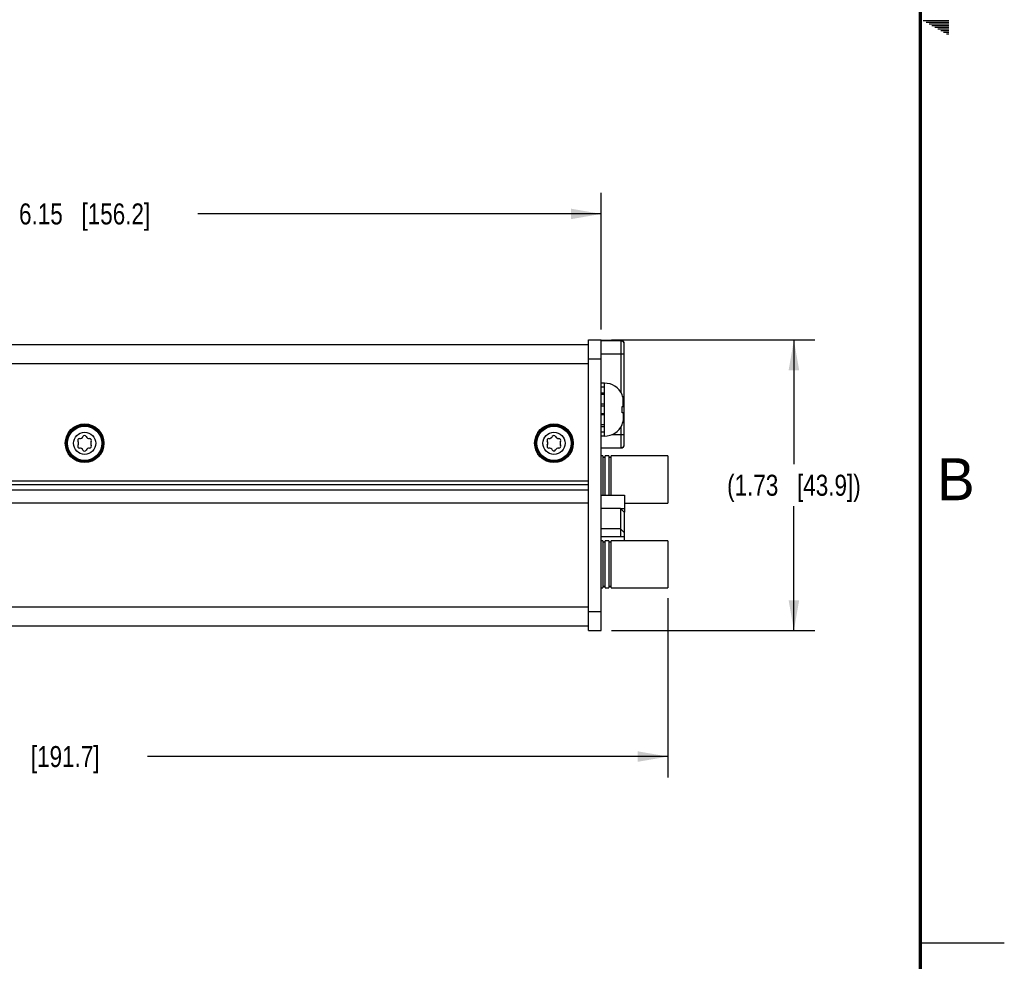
# Model space of a CAD drawing. Header units: inches. Extents: x 0 to 34, y 0 to 22.
# Tile 50 of 78: x 28.1 to 34, y 5.4 to 11. Entities that reach past the tile are written whole.
import ezdxf

# ---------------------------------------------------------------- set-up
doc = ezdxf.new("R2010")
doc.units = ezdxf.units.IN
doc.header["$LTSCALE"] = 1.87
doc.header["$MEASUREMENT"] = 0
doc.layers.get('0').update_dxf_attribs({"linetype": 'CONTINUOUS'})
doc.layers.add('COSMETIC', color=7, linetype='CONTINUOUS')
doc.layers.add('DIMENSIONS', color=7, linetype='CONTINUOUS')
doc.styles.get("Standard").update_dxf_attribs({"font": 'txt', "width": 0.8})
doc.styles.add('TEXTSTYLE_2', font='txt')
doc.dimstyles.new('DIMSTYLE_1', dxfattribs={"dimtxt": 0.125, "dimasz": 0.18, "dimexe": 0.125, "dimexo": 0.0625, "dimgap": 0.0625, "dimtad": 0, "dimtih": 1, "dimtoh": 1, "dimzin": 4, "dimdsep": 46, "dimtxsty": 'STANDARD', "dimblk": '_FILLED', "dimblk1": '_FILLED', "dimblk2": '_FILLED', "dimcen": 0.09, "dimadec": 0, "dimazin": 0, "dimtp": 0.001, "dimtm": 0.001, "dimtfac": 1, "dimtofl": 0, "dimtmove": 0, "dimatfit": 3, "dimldrblk": '_FILLED', "dimfxl": 1, "dimtolj": 1, "dimtzin": 4, "dimarcsym": 0})

# ---------------------------------------------------------------- blocks, each defined once
blk = doc.blocks.new('_FILLED')
at = {"color": 0, "linetype": 'BYBLOCK'}
blk.add_solid([(0, 0), (-1, 0.174), (-1, -0.174)], dxfattribs=at)
blk = doc.blocks.new('*D0')
at = {"layer": 'DIMENSIONS', "color": 2, "linetype": 'CONTINUOUS'}
for p, q in [((25.4501, 9.1513), (25.4501, 9.9638)), ((31.6001, 9.1513), (31.6001, 9.9638)), ((25.4501, 9.8388), (27.8501, 9.8388)), ((31.6001, 9.8388), (29.2001, 9.8388))]:
    blk.add_line(p, q, dxfattribs=at)
at = {"layer": 'DIMENSIONS', "color": 2, "linetype": 'CONTINUOUS', "xscale": 0.18, "yscale": 0.18, "zscale": 0.18, "rotation": 180}
blk.add_blockref('_FILLED', (25.4501, 9.8388), dxfattribs=at)
at = {"layer": 'DIMENSIONS', "color": 2, "linetype": 'CONTINUOUS', "xscale": 0.18, "yscale": 0.18, "zscale": 0.18}
blk.add_blockref('_FILLED', (31.6001, 9.8388), dxfattribs=at)
at = {"layer": 'DIMENSIONS', "color": 2, "linetype": 'CONTINUOUS', "insert": (28.5251, 9.9013), "char_height": 0.125, "width": 1.225, "attachment_point": 2, "line_spacing_factor": 0.9}
blk.add_mtext('6.15{\\Ftxt.shx;\\W1.000000;\\H0.125000; }[156.2]', dxfattribs=at)
blk = doc.blocks.new('*D1')
at = {"layer": 'DIMENSIONS', "color": 2, "linetype": 'CONTINUOUS'}
for p, q in [((24.4501, 7.7703), (24.4501, 6.4838)), ((31.9975, 7.5511), (31.9975, 6.4838)), ((24.4501, 6.6088), (27.5488, 6.6088)), ((31.9975, 6.6088), (28.8988, 6.6088))]:
    blk.add_line(p, q, dxfattribs=at)
at = {"layer": 'DIMENSIONS', "color": 2, "linetype": 'CONTINUOUS', "xscale": 0.18, "yscale": 0.18, "zscale": 0.18, "rotation": 180}
blk.add_blockref('_FILLED', (24.4501, 6.6088), dxfattribs=at)
at = {"layer": 'DIMENSIONS', "color": 2, "linetype": 'CONTINUOUS', "xscale": 0.18, "yscale": 0.18, "zscale": 0.18}
blk.add_blockref('_FILLED', (31.9975, 6.6088), dxfattribs=at)
at = {"layer": 'DIMENSIONS', "color": 2, "linetype": 'CONTINUOUS', "insert": (28.2238, 6.6713), "char_height": 0.125, "width": 1.225, "attachment_point": 2, "line_spacing_factor": 0.9}
blk.add_mtext('7.55{\\Ftxt.shx;\\W1.000000;\\H0.125000; }[191.7]', dxfattribs=at)
blk = doc.blocks.new('*D2')
at = {"layer": 'DIMENSIONS', "color": 2, "linetype": 'CONTINUOUS'}
for p, q in [((31.6626, 9.0888), (32.8725, 9.0888)), ((32.7475, 9.0888), (32.7475, 8.3488)), ((32.7475, 7.3588), (32.7475, 8.0988)), ((31.6626, 7.3588), (32.8725, 7.3588))]:
    blk.add_line(p, q, dxfattribs=at)
at = {"layer": 'DIMENSIONS', "color": 2, "linetype": 'CONTINUOUS', "xscale": 0.18, "yscale": 0.18, "zscale": 0.18}
for p, rotation in [((32.7475, 9.0888), 90), ((32.7475, 7.3588), 270)]:
    blk.add_blockref('_FILLED', p, dxfattribs=dict(at, rotation=rotation))
at = {"layer": 'DIMENSIONS', "color": 2, "linetype": 'CONTINUOUS', "insert": (32.7475, 8.2863), "char_height": 0.125, "width": 1.325, "attachment_point": 2, "line_spacing_factor": 0.9}
blk.add_mtext('(1.73{\\Ftxt.shx;\\W1.000000;\\H0.125000; }[43.9])', dxfattribs=at)

msp = doc.modelspace()

# ---------------------------------------------------------------- linework, layer by layer
at = {"color": 2, "linetype": 'CONTINUOUS'}
for p, q in [((33.5173, 10.99), (33.6697, 10.99)), ((33.5347, 10.98), (33.6697, 10.98)), ((33.552, 10.97), (33.6697, 10.97)), ((33.5693, 10.96), (33.6697, 10.96)), ((33.5866, 10.95), (33.6697, 10.95)), ((33.6039, 10.94), (33.6697, 10.94)), ((33.6213, 10.93), (33.6697, 10.93)), ((33.6386, 10.92), (33.6697, 10.92)), ((33.6559, 10.91), (33.6697, 10.91)), ((33.5, 5.5), (34, 5.5))]:
    msp.add_line(p, q, dxfattribs=at)
at = {"color": 7, "linetype": 'CONTINUOUS'}
for p, q in [((31.5251, 9.0888), (31.6001, 9.0888)), ((31.5251, 7.3588), (31.5251, 9.0888)), ((31.6001, 7.3588), (31.6001, 9.0888)), ((31.5251, 8.9758), (31.6001, 8.9758)), ((31.6198, 8.8321), (31.6001, 8.8321)), ((31.6198, 8.8081), (31.6001, 8.8081)), ((31.6198, 8.5155), (31.6198, 8.8321)), ((31.6001, 8.7737), (31.6198, 8.7737)), ((31.6198, 8.7633), (31.6001, 8.7633)), ((31.725, 8.7617), (31.725, 8.7636)), ((31.7302, 8.6926), (31.7302, 8.7477)), ((31.6198, 8.7055), (31.6001, 8.7055)), ((31.6001, 8.6974), (31.6198, 8.6974)), ((31.725, 8.692), (31.7358, 8.6932)), ((31.725, 8.6555), (31.725, 8.692)), ((31.6001, 8.6502), (31.6198, 8.6502)), ((31.6198, 8.6421), (31.6001, 8.6421)), ((31.7358, 8.6544), (31.725, 8.6555)), ((31.7302, 8.655), (31.7302, 8.5998)), ((31.6198, 8.5843), (31.6001, 8.5843)), ((31.6001, 8.5739), (31.6198, 8.5739)), ((31.725, 8.584), (31.725, 8.5859)), ((31.6198, 8.5395), (31.6001, 8.5395)), ((31.6198, 8.5155), (31.6001, 8.5155)), ((31.6097, 8.3979), (31.6001, 8.3979)), ((31.6097, 8.3979), (31.6097, 8.1638)), ((31.6097, 8.3909), (31.6237, 8.3909)), ((31.6461, 8.3979), (31.6237, 8.3979)), ((31.6237, 8.1638), (31.6237, 8.3979)), ((31.6461, 8.3979), (31.6461, 8.1638)), ((31.6461, 8.3909), (31.6602, 8.3909)), ((31.9975, 8.3979), (31.6602, 8.3979)), ((31.6602, 8.1638), (31.6602, 8.3979)), ((31.9975, 8.3979), (31.9975, 8.1176)), ((31.6001, 8.1638), (31.7387, 8.1638)), ((31.7387, 8.1638), (31.7387, 8.064)), ((31.7387, 8.1176), (31.9975, 8.1176)), ((31.7151, 8.0857), (31.6001, 8.0857)), ((31.7151, 8.0857), (31.7387, 8.062)), ((31.7151, 8.0857), (31.7151, 7.9164)), ((31.7161, 8.0847), (31.7387, 8.0847)), ((31.7367, 8.064), (31.7387, 8.064)), ((31.7387, 7.8939), (31.7387, 8.062)), ((31.7151, 7.9636), (31.6001, 7.9636)), ((31.7387, 7.9164), (31.6001, 7.9164)), ((31.7151, 7.9636), (31.7387, 7.94)), ((31.6097, 7.8939), (31.6001, 7.8939)), ((31.6097, 7.8939), (31.6097, 7.6136)), ((31.6097, 7.8869), (31.6237, 7.8869)), ((31.6461, 7.8939), (31.6237, 7.8939)), ((31.6237, 7.6136), (31.6237, 7.8939)), ((31.6461, 7.8939), (31.6461, 7.6136)), ((31.6461, 7.8869), (31.6602, 7.8869)), ((31.9975, 7.8939), (31.6602, 7.8939)), ((31.6602, 7.6136), (31.6602, 7.8939)), ((31.9975, 7.8939), (31.9975, 7.6136)), ((31.6237, 7.6206), (31.6097, 7.6206)), ((31.6602, 7.6206), (31.6461, 7.6206)), ((31.6001, 7.6136), (31.6097, 7.6136)), ((31.6237, 7.6136), (31.6461, 7.6136)), ((31.6602, 7.6136), (31.9975, 7.6136)), ((31.5251, 7.4718), (31.6001, 7.4718)), ((31.5251, 7.3588), (31.6001, 7.3588))]:
    msp.add_line(p, q, dxfattribs=at)
at = {"color": 3, "linetype": 'CONTINUOUS'}
for p, q in [((31.5251, 9.0598), (25.5251, 9.0598)), ((31.5251, 8.9468), (25.5251, 8.9468)), ((25.5251, 8.2498), (31.5251, 8.2498)), ((31.5251, 8.2263), (25.5251, 8.2263)), ((31.5251, 8.1942), (25.5251, 8.1942)), ((31.5251, 8.1178), (25.5251, 8.1178)), ((25.5251, 7.5008), (31.5251, 7.5008)), ((25.5251, 7.3878), (31.5251, 7.3878))]:
    msp.add_line(p, q, dxfattribs=at)
at = {"color": 6, "linetype": 'CONTINUOUS'}
for p, q in [((31.7182, 9.085), (31.6001, 9.085)), ((31.7182, 9.0838), (31.6001, 9.0838)), ((31.7182, 9.085), (31.7182, 8.7763)), ((31.7379, 8.7062), (31.7379, 9.0653)), ((31.6001, 9.0051), (31.7379, 9.0051)), ((31.7379, 8.643), (31.7379, 8.7046)), ((31.7379, 8.4657), (31.7379, 8.6414)), ((31.7182, 8.5712), (31.7182, 8.4461)), ((31.7379, 8.5248), (31.6632, 8.5248)), ((31.6001, 8.4461), (31.7182, 8.4461))]:
    msp.add_line(p, q, dxfattribs=at)
at = {"color": 7, "linetype": 'CONTINUOUS', "const_width": 0.02}
msp.add_lwpolyline([(33.5, 0.5), (33.5, 21.5)], dxfattribs=at)
at = {"color": 3, "linetype": 'CONTINUOUS'}
for centre in [(28.5251, 8.4738), (31.3191, 8.4738)]:
    msp.add_circle(centre, 0.115, dxfattribs=at)
at = {"color": 7, "linetype": 'CONTINUOUS'}
for centre, radius in [((28.5251, 8.4733), 0.106), ((28.5251, 8.4733), 0.102), ((31.3191, 8.4738), 0.106), ((31.3191, 8.4738), 0.102), ((28.5251, 8.4733), 0.066), ((31.3191, 8.4738), 0.066)]:
    msp.add_circle(centre, radius, dxfattribs=at)
at = {"color": 6, "linetype": 'CONTINUOUS'}
for centre, radius, start, end in [((31.7182, 9.0653), 0.0197, 0, 90), ((31.7182, 9.0654), 0.0196, 83.9654, 89.98716), ((31.7182, 9.0642), 0.0197, 0, 90), ((31.7183, 9.0653), 0.0196, 0.01284, 6.03462), ((31.7182, 8.4657), 0.0197, 270, 360), ((31.7182, 8.4656), 0.0197, 270, 360), ((31.7182, 8.4655), 0.0196, 270.0112, 275.59616), ((31.7183, 8.4656), 0.0196, 354.4081, 359.98881)]:
    msp.add_arc(centre, radius, start, end, dxfattribs=at)
at = {"color": 7, "linetype": 'CONTINUOUS'}
for centre, radius, start, end in [((31.6198, 8.7156), 0.1157, 24.49455, 90), ((31.6153, 8.7133), 0.1199, 16.70565, 23.81645), ((31.4839, 8.6738), 0.2571, 11.5959, 16.70925), ((31.484, 8.6738), 0.257, 14.46949, 14.79105), ((31.484, 8.6738), 0.257, 14.20383, 14.46949), ((31.484, 8.6738), 0.2571, 12.74144, 13.08932), ((31.4839, 8.6738), 0.2571, 12.57187, 12.74144), ((31.4839, 8.6738), 0.2571, 11.59495, 12.57187), ((31.5478, 8.6953), 0.1904, 2.96686, 9.11369), ((31.4839, 8.6738), 0.2571, 343.29075, 348.4041), ((31.484, 8.6738), 0.2571, 346.91068, 347.25856), ((31.4839, 8.6738), 0.2571, 347.25855, 347.42813), ((31.4839, 8.6738), 0.2571, 347.42814, 348.40505), ((31.5481, 8.6522), 0.1901, 350.88203, 357.03741), ((31.6198, 8.632), 0.1157, 270, 335.50545), ((31.6153, 8.6343), 0.1199, 336.18355, 343.29435), ((31.484, 8.6737), 0.257, 345.20895, 345.53052), ((31.484, 8.6737), 0.257, 345.53052, 345.79618), ((28.4948, 8.4908), 0.011, 87.97407, 212.02593), ((28.4959, 8.5238), 0.022, 267.97407, 332.02593), ((28.5251, 8.5083), 0.011, 27.97407, 152.02593), ((28.5542, 8.5238), 0.022, 207.97407, 272.02593), ((28.5554, 8.4908), 0.011, 327.97407, 92.02593), ((31.2888, 8.4913), 0.011, 87.97407, 212.02593), ((31.2899, 8.5243), 0.022, 267.97407, 332.02593), ((31.3191, 8.5088), 0.011, 27.97407, 152.02593), ((31.3482, 8.5243), 0.022, 207.97407, 272.02593), ((31.3494, 8.4913), 0.011, 327.97407, 92.02593), ((28.4948, 8.4558), 0.011, 147.97407, 272.02593), ((28.4668, 8.4733), 0.022, 327.97407, 32.02593), ((28.4959, 8.4229), 0.022, 27.97407, 92.02593), ((28.5542, 8.4229), 0.022, 87.97407, 152.02593), ((28.5554, 8.4558), 0.011, 267.97407, 32.02593), ((28.5834, 8.4733), 0.022, 147.97407, 212.02593), ((31.2888, 8.4563), 0.011, 147.97407, 272.02593), ((31.2608, 8.4738), 0.022, 327.97407, 32.02593), ((31.2899, 8.4233), 0.022, 27.97407, 92.02593), ((31.3482, 8.4233), 0.022, 87.97407, 152.02593), ((31.3494, 8.4563), 0.011, 267.97407, 32.02593), ((31.3774, 8.4738), 0.022, 147.97407, 212.02593), ((28.5251, 8.4383), 0.011, 207.97407, 332.02593), ((31.3191, 8.4388), 0.011, 207.97407, 332.02593)]:
    msp.add_arc(centre, radius, start, end, dxfattribs=at)
for points, knots in [([(31.7358, 8.6932), (31.736, 8.6942), (31.737, 8.6981), (31.7377, 8.7022), (31.7379, 8.7052)], [0, 0, 0, 0, 0.253969, 1, 1, 1, 1]), ([(31.7379, 8.6424), (31.7378, 8.6434), (31.7374, 8.6474), (31.7366, 8.6514), (31.7358, 8.6544)], [0, 0, 0, 0, 0.246609, 1, 1, 1, 1])]:
    msp.add_open_spline(points, degree=3, knots=knots, dxfattribs=at)
at = {"layer": 'COSMETIC', "color": 7, "linetype": 'CONTINUOUS'}
for centre in [(28.5251, 8.4733), (31.3191, 8.4738)]:
    msp.add_circle(centre, 0.1125, dxfattribs=at)

# ---------------------------------------------------------------- texts
at = {"color": 2, "linetype": 'CONTINUOUS', "insert": (33.6006, 8.3845), "char_height": 0.25, "width": 0.25, "attachment_point": 1, "line_spacing_factor": 0.9, "style": 'TEXTSTYLE_2'}
msp.add_mtext('B', dxfattribs=at)

# ---------------------------------------------------------------- dimensions: what is measured, and where the dimension line sits
at = {"layer": 'DIMENSIONS', "color": 2, "linetype": 'CONTINUOUS'}
for base, p1, p2, picture, middle in [((31.6001, 9.8388), (25.4501, 9.0888), (31.6001, 9.0888), '*D0', (28.5251, 9.8388)), ((31.9975, 6.6088), (24.4501, 7.8328), (31.9975, 7.6136), '*D1', (28.2238, 6.6088))]:
    dim = msp.add_linear_dim(base=base, p1=p1, p2=p2, dimstyle='DIMSTYLE_1', dxfattribs=at)
    dim.commit()
    dim.dimension.update_dxf_attribs({"geometry": picture, "text_midpoint": middle, "dimtype": 160})
dim = msp.add_linear_dim(base=(32.7475, 7.3588), p1=(31.6001, 9.0888), p2=(31.6001, 7.3588), angle=270, text='(<>)', dimstyle='DIMSTYLE_1', dxfattribs=at)
dim.commit()
dim.dimension.update_dxf_attribs({"geometry": '*D2', "text_midpoint": (32.7475, 8.2238), "dimtype": 160})

doc.saveas('drawing.dxf')
